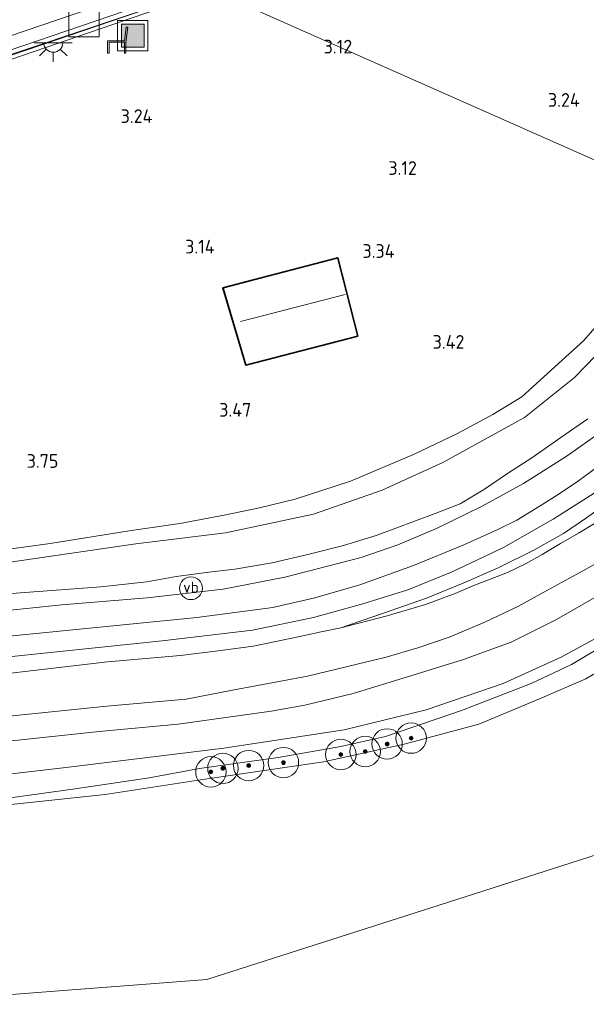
# Model space of a CAD drawing. Extents: x 130905 to 137824, y 412333 to 417928.
# Tile 57 of 256: x 132302 to 132377, y 413217 to 413346. Entities that reach past the tile are written whole.
import ezdxf
from ezdxf.enums import TextEntityAlignment as Align
from ezdxf.lldxf.tags import DXFTag

# ---------------------------------------------------------------- set-up
doc = ezdxf.new("R2010")
doc.units = 0
for name, color, linetype, lineweight in [('B-ME-GK-BESCHOEIING_DAMWAND-GV', 130, 'Continuous', 18), ('B-ME-GR-BOOM-S', 90, 'Continuous', 25), ('B-ME-GR-GRAS-GV', 60, 'Continuous', 13), ('B-ME-GW-TALUD_KRUIN-G', 90, 'Continuous', 18), ('B-ME-GW-TALUD_TEEN-G', 90, 'Continuous', 18), ('B-ME-IE-MEUBILAIR_WEGMEUBILAIR-S', 7, 'Continuous', 25), ('B-ME-IE-TERREINAFSCHEIDING_KUNSTMATIG_HEKWERK-G', 20, 'IE-TERREINAFSCHEIDING-KUNSTMATIG', 18), ('B-ME-KG-GRENS_OPNAME-G', 210, 'KG-OPNAME', 18), ('B-ME-KG-KADASTRAAL_DAKRAND-G', 170, 'Continuous', 18), ('B-ME-KG-KADASTRAAL_NOK-G', 10, 'Continuous', 18), ('B-ME-KL-DATA-S', 90, 'Continuous', 25), ('B-ME-KL-ET_LS_OV_LICHTPUNT-S', 190, 'Continuous', 25), ('B-ME-KW-KUNSTWERK_STEIGER-GV', 170, 'Continuous', 18), ('B-ME-OB-OEVERVOORZIENING-G', 7, 'Continuous', 18), ('B-ME-OG-BEBOUWING_SCHUUR-GV', 7, 'Continuous', 35), ('B-ME-OG-TERREIN-GV', 7, 'Continuous', 18), ('B-ME-OG-WATER_HAVEN-GV', 170, 'Continuous', 18), ('B-ME-OG-WATER_KANAAL-GV', 120, 'Continuous', 18), ('B-ME-VH-VERHARDING_ASFALT-GV', 252, 'Continuous', 18), ('B-ME-WH-WINTERBED-G', 150, 'WH-WINTERBED', 18), ('X-XX-AL-HOOGTELABEL-S', 7, 'Continuous', 25)]:
    doc.layers.add(name, color=color, linetype=linetype, lineweight=lineweight)
doc.styles.add('NLCS-ISO', font='NLCS-ISO.ttf')
doc.styles.add('NLCS-ISO-ANNOTATIVE-T18', font='NLCS-ISO.ttf', dxfattribs={"height": 1.8})
doc.styles.get("Standard").update_dxf_attribs({"font": 'arial.ttf'})
doc.linetypes.add('IE-TERREINAFSCHEIDING-KUNSTMATIG', pattern='A,4,[82,NLCS.SHX,S=0.75,R=90,X=0,Y=0],4,-2', length=10)
tags = doc.linetypes.add('KG-OPNAME', pattern='A,5.5,-2,["O",Standard,S=1.8,R=0,X=-0.5,Y=-0.9],-2,5.5,-2,[5,NLCS.SHX,S=0.75,R=0,X=0,Y=0],-2', length=19).pattern_tags.tags
tags[6] = DXFTag(74, 10)
tags = doc.linetypes.add('WH-WINTERBED', pattern='A,6,-3.5,["WB",Standard,S=1.8,R=0,X=-1.5,Y=-0.9],-3.5,6,-3.5,6,-3.5,6,-3.5,6,-3.5', length=51).pattern_tags.tags
tags[6] = DXFTag(74, 10)

# ---------------------------------------------------------------- blocks, each defined once
blk = doc.blocks.new('SAL-HOOGTELABEL-SO')
at = {"color": 0, "linetype": 'ByBlock', "lineweight": -2, "style": 'NLCS-ISO-ANNOTATIVE-T18'}
blk.add_attdef('HOOGTE', text='', height=1.8, dxfattribs=at).set_placement((2.79, 0), align=Align.RIGHT)
blk = doc.blocks.new('SIE-WEG_ZITBANK-SO')
at = {"color": 0, "linetype": 'ByBlock', "lineweight": 18}
blk.add_lwpolyline([(-0.91, -1.63), (-0.91, -0.2), (1.09, -0.2), (1.09, -1.63), (1.29, -1.63), (1.29, -0.21), (1.54, 1.78), (1.33, 1.78), (1.11, 0), (-1.11, 0), (-1.11, -1.63)], close=True, dxfattribs=at)
blk = doc.blocks.new('SGR-BOOM_01-SO')
at = {"linetype": 'ByBlock', "lineweight": 18}
h = blk.add_hatch(color=0, dxfattribs=at)
h.dxf.hatch_style = 1
edge = h.paths.add_edge_path()
edge.add_arc((0, 0), 0.25, 0, 360)
at = {"color": 0, "linetype": 'ByBlock', "lineweight": 18}
for radius in [2, 0.25]:
    blk.add_circle((0, 0), radius, dxfattribs=at)
blk = doc.blocks.new('SIE-WEG_AFVALBAK-SO')
at = {"linetype": 'ByBlock', "lineweight": 18}
h = blk.add_hatch(color=0, dxfattribs=at)
h.dxf.hatch_style = 1
h.paths.add_polyline_path([(-1.5, -1.5), (1.5, -1.5), (1.5, 1.5), (-1.5, 1.5)])
at = {"color": 0, "linetype": 'ByBlock', "lineweight": 18}
for points in [[(-2, -2), (2, -2), (2, 2), (-2, 2)], [(-1.5, -1.5), (1.5, -1.5), (1.5, 1.5), (-1.5, 1.5)]]:
    blk.add_lwpolyline(points, close=True, dxfattribs=at)
blk = doc.blocks.new('SKL-ET_OV_LICHTPUNT-SO')
at = {"color": 0, "linetype": 'ByBlock', "lineweight": 18}
for points in [[(-1.25, 0), (-2.5, 0)], [(1.25, 0), (2.5, 0)], [(-0.92, -0.85), (-1.83, -1.7)], [(0, -1.25), (0, -2.5)], [(0.92, -0.85), (1.83, -1.7)]]:
    blk.add_lwpolyline(points, dxfattribs=at)
blk.add_lwpolyline([(0, 0), (1.25, 0, -1), (-1.25, 0)], format="xyb", close=True, dxfattribs=at)
blk = doc.blocks.new('SIE-WEG_PAAL_VERKEERSBORD-SO')
at = {"color": 0, "linetype": 'ByBlock', "lineweight": 18}
blk.add_circle((0, 0), 1.5, dxfattribs=at)
at = {"color": 0, "linetype": 'ByBlock', "lineweight": 18, "style": 'NLCS-ISO'}
blk.add_text('vb', height=1.5, dxfattribs=at).set_placement((0, 0.13), align=Align.MIDDLE_CENTER)
blk = doc.blocks.new('SKL-DATA_KAST-SO')
at = {"color": 0, "linetype": 'ByBlock', "lineweight": 18}
for points in [[(-2, 2), (2, 2), (2, 1.68), (-2, 1.68)], [(-2, 1.52), (2, 1.52), (2, -2), (-2, -2)]]:
    blk.add_lwpolyline(points, close=True, dxfattribs=at)

msp = doc.modelspace()

# ---------------------------------------------------------------- linework, layer by layer
at = {"layer": 'B-ME-GK-BESCHOEIING_DAMWAND-GV'}
msp.add_polyline3d([(132276.578, 413332.318, 2.61), (132258.526, 413326.124, 2.604), (132259.14, 413321.623, 2.819), (132258.654, 413321.488, 2.446), (132257.975, 413326.464, 1.53), (132256.997, 413330.519, 0.876), (132256.408, 413332.959, 0.9), (132256.505, 413332.983, 0.9), (132256.739, 413332.014, 0.9), (132258.071, 413326.497, 0.9), (132283.026, 413335.059, 0.9), (132318.235, 413347.08, 0.9), (132327.178, 413350.171, 0.9), (132327.76, 413349.912, 2.565), (132301.454, 413340.822, 2.64)], close=True, dxfattribs=at)
at = {"layer": 'B-ME-GR-GRAS-GV'}
for points in [[(132296.579, 413275.772, 4.307), (132306.496, 413277.143, 4.282), (132316.894, 413278.789, 4.139), (132323.548, 413279.767, 3.974), (132329.372, 413280.861, 4.066), (132334.009, 413281.824, 4.106), (132338.681, 413282.97, 4.189), (132345.958, 413285.339, 4.133), (132354.252, 413288.84, 4.133), (132360.044, 413291.583, 4.109), (132364.661, 413294.08, 4.095), (132368.486, 413296.429, 4.069), (132376.643, 413303.818, 4.025), (132382.667, 413310.806, 4.019)], [(132300.624, 413274.588, 4.484), (132317.742, 413277.093, 4.209), (132329.556, 413278.549, 4.159), (132341.106, 413280.979, 4.084), (132350.133, 413284.157, 4.008), (132358.1, 413287.789, 3.984), (132368.825, 413293.686, 3.946), (132375.392, 413298.965, 3.859), (132383.854, 413307.677, 3.771)], [(132383.854, 413307.677, 3.771), (132375.392, 413298.965, 3.859), (132368.825, 413293.686, 3.946), (132358.1, 413287.789, 3.984), (132350.133, 413284.157, 4.008), (132341.106, 413280.979, 4.084), (132329.556, 413278.549, 4.159), (132317.742, 413277.093, 4.209), (132300.624, 413274.588, 4.484)], [(132297.873, 413270.296, 5.491), (132313.181, 413271.43, 5.569), (132319.217, 413272.105, 5.567), (132323.07, 413272.785, 5.585), (132327.332, 413273.349, 5.555), (132330.758, 413273.771, 5.557), (132335.66, 413274.594, 5.559), (132340.55, 413275.746, 5.563), (132345.041, 413276.896, 5.553), (132349.317, 413278.209, 5.549), (132357.072, 413281.089, 5.553), (132360.381, 413282.368, 5.563), (132363.594, 413284.269, 5.537), (132366.613, 413286.331, 5.491), (132369.774, 413288.401, 5.457), (132373.609, 413291.054, 5.437), (132377.143, 413293.529, 5.425)], [(132377.143, 413293.529, 5.425), (132373.609, 413291.054, 5.437), (132369.774, 413288.401, 5.457), (132366.613, 413286.331, 5.491), (132363.594, 413284.269, 5.537), (132360.381, 413282.368, 5.563), (132357.072, 413281.089, 5.553), (132349.317, 413278.209, 5.549), (132345.041, 413276.896, 5.553), (132340.55, 413275.746, 5.563), (132335.66, 413274.594, 5.559), (132330.758, 413273.771, 5.557), (132327.332, 413273.349, 5.555), (132323.07, 413272.785, 5.585), (132319.217, 413272.105, 5.567), (132313.181, 413271.43, 5.569), (132297.873, 413270.296, 5.491)], [(132378.896, 413291.812, 5.383), (132374.319, 413288.574, 5.471), (132368.699, 413285.039, 5.508), (132363.159, 413281.992, 5.483), (132357.272, 413279.121, 5.477), (132352.202, 413276.979, 5.495), (132347.369, 413275.28, 5.523), (132337.319, 413272.716, 5.548), (132329.236, 413271.112, 5.573), (132319.239, 413269.981, 5.561), (132308.017, 413269.059, 5.498), (132282.252, 413266.381, 5.537)], [(132298.107, 413261.917, 5.48), (132321.212, 413264.328, 5.467), (132333.105, 413265.737, 5.467), (132341.121, 413267.422, 5.467), (132347.603, 413269.197, 5.492), (132353.505, 413271.063, 5.492), (132359.327, 413273.399, 5.48), (132366.055, 413276.614, 5.492), (132372.59, 413280.357, 5.492), (132378.81, 413284.289, 5.505)], [(132376.984, 413280.507, 5.553), (132373.941, 413278.448, 5.577), (132370.061, 413276.246, 5.599), (132365.373, 413273.944, 5.647), (132360.785, 413271.914, 5.723), (132355.945, 413269.934, 5.737), (132350.308, 413267.972, 5.691), (132344.676, 413266.056, 5.621), (132342.106, 413265.517, 5.621), (132339.08, 413264.887, 5.621), (132336.148, 413264.271, 5.621), (132333.195, 413263.656, 5.621), (132328.929, 413263.069, 5.621), (132323.623, 413262.408, 5.621), (132314.028, 413261.584, 5.667), (132299.409, 413259.866, 5.44)], [(132299.409, 413259.866, 5.44), (132314.028, 413261.584, 5.667), (132323.623, 413262.408, 5.621), (132328.929, 413263.069, 5.621), (132333.195, 413263.656, 5.621), (132336.148, 413264.271, 5.621), (132339.08, 413264.887, 5.621), (132342.106, 413265.517, 5.621), (132344.676, 413266.056, 5.621), (132350.785, 413267.614, 5.657), (132355.807, 413269.104, 5.603), (132359.699, 413270.58, 5.569), (132362.262, 413271.681, 5.519), (132364.438, 413272.475, 5.463), (132366.598, 413273.34, 5.433), (132369.029, 413274.528, 5.419), (132371.13, 413275.706, 5.415), (132373.562, 413277.128, 5.419), (132375.918, 413278.489, 5.427), (132378.255, 413279.898, 5.435)], [(132378.255, 413279.898, 5.435), (132375.918, 413278.489, 5.427), (132373.562, 413277.128, 5.419), (132371.13, 413275.706, 5.415), (132369.029, 413274.528, 5.419), (132366.598, 413273.34, 5.433), (132364.438, 413272.475, 5.463), (132362.262, 413271.681, 5.519), (132359.699, 413270.58, 5.569), (132355.807, 413269.104, 5.603), (132350.785, 413267.614, 5.657), (132344.676, 413266.056, 5.621), (132350.308, 413267.972, 5.691), (132355.945, 413269.934, 5.737), (132360.785, 413271.914, 5.723), (132365.373, 413273.944, 5.647), (132370.061, 413276.246, 5.599), (132373.941, 413278.448, 5.577), (132376.984, 413280.507, 5.553)], [(132379.947, 413275.488, 3.023), (132376.196, 413273.389, 3.019), (132371.848, 413270.98, 3.063), (132367.956, 413268.873, 3.075), (132363.718, 413266.827, 3.077), (132359.065, 413264.851, 3.065), (132354.824, 413263.416, 3.077), (132350.654, 413262.208, 3.089), (132340.332, 413259.68, 3.151), (132330.44, 413257.857, 3.181), (132324.354, 413256.671, 3.255), (132313.95, 413255.749, 3.247), (132298.905, 413254.234, 3.233)], [(132298.905, 413254.234, 3.233), (132313.95, 413255.749, 3.247), (132324.354, 413256.671, 3.255), (132330.44, 413257.857, 3.181), (132340.332, 413259.68, 3.151), (132350.654, 413262.208, 3.089), (132354.824, 413263.416, 3.077), (132359.065, 413264.851, 3.065), (132363.718, 413266.827, 3.077), (132367.956, 413268.873, 3.075), (132371.848, 413270.98, 3.063), (132376.196, 413273.389, 3.019), (132379.947, 413275.488, 3.023)], [(132302.292, 413251.259, 2.87), (132312.927, 413252.411, 2.845), (132323.318, 413253.362, 2.683), (132335.536, 413255.094, 2.808), (132339.959, 413255.865, 2.883), (132346.321, 413257.415, 2.758), (132353.472, 413259.619, 2.783), (132360.703, 413261.833, 2.82), (132367.094, 413264.156, 2.87), (132373.032, 413267.138, 2.808), (132379.198, 413270.707, 2.758)], [(132379.198, 413270.707, 2.758), (132373.032, 413267.138, 2.808), (132367.094, 413264.156, 2.87), (132360.703, 413261.833, 2.82), (132353.472, 413259.619, 2.783), (132346.321, 413257.415, 2.758), (132339.959, 413255.865, 2.883), (132335.536, 413255.094, 2.808), (132323.318, 413253.362, 2.683), (132312.927, 413252.411, 2.845), (132302.292, 413251.259, 2.87)], [(132380.405, 413265.868, 1.198), (132373.729, 413262.227, 1.211), (132366.011, 413258.74, 1.261), (132355.925, 413255.287, 1.348), (132345.127, 413252.627, 1.294), (132329.3, 413250.231, 1.307), (132308.231, 413247.638, 1.294), (132284.747, 413244.936, 1.244)], [(132284.747, 413244.936, 1.244), (132308.231, 413247.638, 1.294), (132329.3, 413250.231, 1.307), (132345.127, 413252.627, 1.294), (132355.925, 413255.287, 1.348), (132366.011, 413258.74, 1.261), (132373.729, 413262.227, 1.211), (132380.405, 413265.868, 1.198)], [(132381.912, 413265.362, 1.091), (132375.003, 413261.214, 1.128), (132369.7, 413258.733, 1.116), (132360.543, 413255.184, 1.103), (132350.584, 413251.741, 0.977), (132344.716, 413250.454, 1.04), (132336.454, 413248.99, 1.015), (132326.121, 413247.56, 1.015), (132319.503, 413246.312, 1.04), (132309.795, 413244.867, 1.027), (132300.958, 413243.667, 0.99)], [(132300.958, 413243.667, 0.99), (132309.795, 413244.867, 1.027), (132319.503, 413246.312, 1.04), (132326.121, 413247.56, 1.015), (132336.454, 413248.99, 1.015), (132344.716, 413250.454, 1.04), (132350.584, 413251.741, 0.977), (132360.543, 413255.184, 1.103), (132369.7, 413258.733, 1.116), (132375.003, 413261.214, 1.128), (132381.912, 413265.362, 1.091)], [(132382.827, 413262.833, 0.7), (132376.88, 413259.332, 0.7), (132370.796, 413256.715, 0.7), (132367.572, 413255.355, 0.7), (132362.824, 413253.366, 0.7), (132353.03, 413250.734, 0.7), (132342.43, 413248.448, 0.7), (132326.255, 413246.048, 0.7), (132313.724, 413244.139, 0.7), (132297.623, 413242.411, 0.7)]]:
    msp.add_polyline3d(points, dxfattribs=at)
at = {"layer": 'B-ME-GW-TALUD_KRUIN-G'}
for points in [[(132344.676, 413266.056, 5.621), (132350.785, 413267.614, 5.657), (132355.807, 413269.104, 5.603), (132359.699, 413270.58, 5.569), (132362.262, 413271.681, 5.519), (132364.438, 413272.475, 5.463), (132366.598, 413273.34, 5.433), (132369.029, 413274.528, 5.419), (132371.13, 413275.706, 5.415), (132373.562, 413277.128, 5.419), (132375.918, 413278.489, 5.427), (132378.255, 413279.898, 5.435), (132380.464, 413281.416, 5.445), (132382.528, 413282.902, 5.451), (132384.607, 413284.528, 5.461), (132386.63, 413286.277, 5.465), (132388.681, 413288.07, 5.463), (132390.971, 413290.118, 5.459), (132393.117, 413292.135, 5.459), (132395.222, 413294.204, 5.455), (132397.208, 413296.262, 5.453), (132398.53, 413297.83, 5.451)], [(132377.143, 413293.529, 5.425), (132373.609, 413291.054, 5.437), (132369.774, 413288.401, 5.457), (132366.613, 413286.331, 5.491), (132363.594, 413284.269, 5.537), (132360.381, 413282.368, 5.563), (132357.072, 413281.089, 5.553), (132349.317, 413278.209, 5.549), (132345.041, 413276.896, 5.553), (132340.55, 413275.746, 5.563), (132335.66, 413274.594, 5.559), (132330.758, 413273.771, 5.557), (132327.332, 413273.349, 5.555), (132323.07, 413272.785, 5.585), (132319.217, 413272.105, 5.567), (132313.181, 413271.43, 5.569), (132297.873, 413270.296, 5.491), (132281.256, 413269, 5.503)], [(132210.406, 413243.697, 5.333), (132216.652, 413244.601, 5.208), (132219.727, 413245.184, 5.17), (132222.277, 413245.153, 4.958), (132230.154, 413244.04, 3.983), (132233.296, 413244.064, 3.558), (132237.923, 413243.749, 3.12), (132242.094, 413244.458, 2.983), (132250.973, 413246.045, 3.008), (132263.879, 413247.99, 2.945), (132275.934, 413248.997, 2.858), (132290.081, 413250.404, 2.883), (132302.292, 413251.259, 2.87), (132312.927, 413252.411, 2.845), (132323.318, 413253.362, 2.683), (132335.536, 413255.094, 2.808), (132339.959, 413255.865, 2.883), (132346.321, 413257.415, 2.758), (132353.472, 413259.619, 2.783), (132360.703, 413261.833, 2.82), (132367.094, 413264.156, 2.87), (132373.032, 413267.138, 2.808), (132379.198, 413270.707, 2.758)], [(132344.676, 413266.056, 5.621), (132342.106, 413265.517, 5.621), (132339.08, 413264.887, 5.621), (132336.148, 413264.271, 5.621), (132333.195, 413263.656, 5.621), (132328.929, 413263.069, 5.621), (132323.623, 413262.408, 5.621), (132314.028, 413261.584, 5.667), (132299.409, 413259.866, 5.44), (132286.636, 413258.773, 5.533)]]:
    msp.add_polyline3d(points, dxfattribs=at)
at = {"layer": 'B-ME-GW-TALUD_TEEN-G'}
for points in [[(132393.725, 413320.499, 3.68), (132391.084, 413316.79, 3.696), (132383.854, 413307.677, 3.771), (132375.392, 413298.965, 3.859), (132368.825, 413293.686, 3.946), (132358.1, 413287.789, 3.984), (132350.133, 413284.157, 4.008), (132341.106, 413280.979, 4.084), (132329.556, 413278.549, 4.159), (132317.742, 413277.093, 4.209), (132300.624, 413274.588, 4.484), (132281.144, 413272.43, 4.471), (132264.624, 413270.744, 4.471), (132261.802, 413271.35, 4.646)], [(132396.025, 413276.568, 1.048), (132387.313, 413270.24, 1.198), (132380.405, 413265.868, 1.198), (132373.729, 413262.227, 1.211), (132366.011, 413258.74, 1.261), (132355.925, 413255.287, 1.348), (132345.127, 413252.627, 1.294), (132329.3, 413250.231, 1.307), (132308.231, 413247.638, 1.294), (132284.747, 413244.936, 1.244), (132268.432, 413242.724, 1.019), (132266.624, 413241.437, 1.057), (132266.627, 413238.315, 0.819), (132266.718, 413236.895, 0.7)], [(132230.329, 413246.958, 4.331), (132231.648, 413246.79, 4.101), (132232.899, 413246.758, 4.061), (132234.294, 413246.822, 3.912), (132235.641, 413246.747, 3.75), (132237.08, 413246.719, 3.619), (132239.148, 413246.934, 3.658), (132254.626, 413249.593, 3.313), (132264.672, 413250.883, 3.263), (132275.706, 413252.417, 3.223), (132298.905, 413254.234, 3.233), (132313.95, 413255.749, 3.247), (132324.354, 413256.671, 3.255), (132330.44, 413257.857, 3.181), (132340.332, 413259.68, 3.151), (132350.654, 413262.208, 3.089), (132354.824, 413263.416, 3.077), (132359.065, 413264.851, 3.065), (132363.718, 413266.827, 3.077), (132367.956, 413268.873, 3.075), (132371.848, 413270.98, 3.063), (132376.196, 413273.389, 3.019), (132379.947, 413275.488, 3.023)]]:
    msp.add_polyline3d(points, dxfattribs=at)
at = {"layer": 'B-ME-IE-TERREINAFSCHEIDING_KUNSTMATIG_HEKWERK-G'}
for points in [[(132391.348, 413321.679, 3.656), (132382.667, 413310.806, 4.019), (132376.643, 413303.818, 4.025), (132368.486, 413296.429, 4.069), (132364.661, 413294.08, 4.095), (132360.044, 413291.583, 4.109), (132354.252, 413288.84, 4.133), (132345.958, 413285.339, 4.133), (132338.681, 413282.97, 4.189), (132334.009, 413281.824, 4.106), (132329.372, 413280.861, 4.066), (132323.548, 413279.767, 3.974), (132316.894, 413278.789, 4.139), (132306.496, 413277.143, 4.282), (132296.579, 413275.772, 4.307), (132265.356, 413271.992, 4.384), (132261.802, 413271.35, 4.646)], [(132398.711, 413299.383, 5.419), (132395.031, 413295.68, 5.551), (132390.444, 413291.303, 5.547), (132386.138, 413287.575, 5.547), (132381.472, 413283.769, 5.539), (132376.984, 413280.507, 5.553), (132373.941, 413278.448, 5.577), (132370.061, 413276.246, 5.599), (132365.373, 413273.944, 5.647), (132360.785, 413271.914, 5.723), (132355.945, 413269.934, 5.737), (132350.308, 413267.972, 5.691), (132344.676, 413266.056, 5.621)], [(132395.833, 413274.983, 0.965), (132391.932, 413271.91, 1.066), (132388.383, 413269.3, 1.103), (132381.912, 413265.362, 1.091), (132375.003, 413261.214, 1.128), (132369.7, 413258.733, 1.116), (132360.543, 413255.184, 1.103), (132350.584, 413251.741, 0.977), (132344.716, 413250.454, 1.04), (132336.454, 413248.99, 1.015), (132326.121, 413247.56, 1.015), (132319.503, 413246.312, 1.04), (132309.795, 413244.867, 1.027), (132300.958, 413243.667, 0.99), (132293.124, 413243.082, 0.977), (132281.165, 413242.289, 0.977)]]:
    msp.add_polyline3d(points, dxfattribs=at)
at = {"layer": 'B-ME-KG-GRENS_OPNAME-G'}
msp.add_polyline3d([(132284.902, 413216.55, 0.391), (132305.99, 413218.182, 0.391), (132327.078, 413219.815, 0.391), (132355.432, 413228.903, 0.391), (132385.359, 413238.461, 0.391)], dxfattribs=at)
at = {"layer": 'B-ME-KG-KADASTRAAL_DAKRAND-G'}
msp.add_polyline3d([(132332.267, 413300.63, 5.538), (132329.261, 413310.723, 5.538), (132344.247, 413314.657, 5.538), (132346.868, 413304.431, 5.562)], close=True, dxfattribs=at)
at = {"layer": 'B-ME-KG-KADASTRAAL_NOK-G'}
msp.add_polyline3d([(132331.525, 413306.333, 8.901), (132345.277, 413309.883, 8.901)], dxfattribs=at)
at = {"layer": 'B-ME-KW-KUNSTWERK_STEIGER-GV'}
msp.add_polyline3d([(132326.156, 413350.534, 1.198), (132304.72, 413343.17, 1.194), (132282.573, 413335.633, 1.19), (132258.96, 413327.536, 1.158), (132255.193, 413338.279, 1.292), (132255.824, 413338.464, 1.259), (132259.011, 413329.487, 1.259), (132288.519, 413339.553, 1.265), (132318.028, 413349.619, 1.272)], dxfattribs=at)
at = {"layer": 'B-ME-OB-OEVERVOORZIENING-G'}
for points in [[(132318.235, 413347.08, 0.9), (132283.026, 413335.059, 0.9)], [(132297.623, 413242.411, 0.7), (132313.724, 413244.139, 0.7), (132326.255, 413246.048, 0.7), (132342.43, 413248.448, 0.7), (132353.03, 413250.734, 0.7), (132362.824, 413253.366, 0.7), (132367.572, 413255.355, 0.7), (132370.796, 413256.715, 0.7), (132376.88, 413259.332, 0.7), (132382.827, 413262.833, 0.7), (132388.886, 413266.72, 0.7), (132395.612, 413271.345, 0.7)]]:
    msp.add_polyline3d(points, dxfattribs=at)
at = {"layer": 'B-ME-OG-BEBOUWING_SCHUUR-GV'}
msp.add_polyline3d([(132346.929, 413304.395, 3.412), (132332.232, 413300.57, 3.412), (132329.199, 413310.759, 3.412), (132344.283, 413314.718, 3.412)], close=True, dxfattribs=at)
at = {"layer": 'B-ME-OG-TERREIN-GV'}
for points in [[(132382.762, 413359.523, 2.978), (132389.169, 413355.152, 2.853), (132405.095, 413358.866, 2.753), (132404.303, 413338.918, 3.664), (132391.348, 413321.679, 3.656), (132327.76, 413349.912, 2.565), (132345.383, 413355.948, 2.561), (132364.727, 413362.531, 2.552), (132385.355, 413369.554, 2.552), (132387.697, 413362.987, 2.552), (132386.133, 413362.275, 2.941), (132383.325, 413360.297, 2.991)], [(132346.929, 413304.395, 3.412), (132344.283, 413314.718, 3.412), (132329.199, 413310.759, 3.412), (132332.232, 413300.57, 3.412)]]:
    msp.add_polyline3d(points, close=True, dxfattribs=at)
for points in [[(132301.454, 413340.822, 2.64), (132327.76, 413349.912, 2.565), (132391.348, 413321.679, 3.656)], [(132382.667, 413310.806, 4.019), (132376.643, 413303.818, 4.025), (132368.486, 413296.429, 4.069), (132364.661, 413294.08, 4.095), (132360.044, 413291.583, 4.109), (132354.252, 413288.84, 4.133), (132345.958, 413285.339, 4.133), (132338.681, 413282.97, 4.189), (132334.009, 413281.824, 4.106), (132329.372, 413280.861, 4.066), (132323.548, 413279.767, 3.974), (132316.894, 413278.789, 4.139), (132306.496, 413277.143, 4.282), (132296.579, 413275.772, 4.307)]]:
    msp.add_polyline3d(points, dxfattribs=at)
at = {"layer": 'B-ME-OG-WATER_HAVEN-GV'}
for points in [[(132385.652, 413370.257, 0.9), (132371.498, 413365.422, 0.9), (132351.907, 413358.73, 0.9), (132327.178, 413350.171, 0.9), (132258.693, 413327.115, 0.7), (132254.823, 413338.521, 0.7), (132299.985, 413360.511, 0.7), (132292.523, 413383.59, 0.7), (132242.743, 413369.503, 0.7), (132236.618, 413390.263, 0.9), (132255.078, 413395.67, 0.9), (132270.93, 413400.444, 0.9), (132286.88, 413405.359, 0.9), (132303.661, 413410.364, 0.9), (132321.323, 413415.642, 0.9), (132339.801, 413421.112, 0.9), (132360.072, 413427.397, 0.9), (132374.434, 413431.593, 0.9), (132379.191, 413433.199, 0.9)], [(132299.985, 413360.511, 0.7), (132254.823, 413338.521, 0.7), (132258.693, 413327.115, 0.7), (132327.178, 413350.171, 0.9)], [(132318.235, 413347.08, 0.9), (132283.026, 413335.059, 0.9)]]:
    msp.add_polyline3d(points, dxfattribs=at)
at = {"layer": 'B-ME-OG-WATER_KANAAL-GV'}
for points in [[(132297.623, 413242.411, 0.7), (132313.724, 413244.139, 0.7), (132326.255, 413246.048, 0.7), (132342.43, 413248.448, 0.7), (132353.03, 413250.734, 0.7), (132362.824, 413253.366, 0.7), (132367.572, 413255.355, 0.7), (132370.796, 413256.715, 0.7), (132376.88, 413259.332, 0.7), (132382.827, 413262.833, 0.7)], [(132385.359, 413238.461, 0.391), (132355.432, 413228.903, 0.391), (132327.078, 413219.815, 0.391), (132305.99, 413218.182, 0.391), (132284.902, 413216.55, 0.391)]]:
    msp.add_polyline3d(points, dxfattribs=at)
at = {"layer": 'B-ME-VH-VERHARDING_ASFALT-GV'}
for points in [[(132282.252, 413266.381, 5.537), (132308.017, 413269.059, 5.498), (132319.239, 413269.981, 5.561), (132329.236, 413271.112, 5.573), (132337.319, 413272.716, 5.548), (132347.369, 413275.28, 5.523), (132352.202, 413276.979, 5.495), (132357.272, 413279.121, 5.477), (132363.159, 413281.992, 5.483), (132368.699, 413285.039, 5.508), (132374.319, 413288.574, 5.471), (132378.896, 413291.812, 5.383)], [(132378.81, 413284.289, 5.505), (132372.59, 413280.357, 5.492), (132366.055, 413276.614, 5.492), (132359.327, 413273.399, 5.48), (132353.505, 413271.063, 5.492), (132347.603, 413269.197, 5.492), (132341.121, 413267.422, 5.467), (132333.105, 413265.737, 5.467), (132321.212, 413264.328, 5.467), (132298.107, 413261.917, 5.48)]]:
    msp.add_polyline3d(points, dxfattribs=at)
at = {"layer": 'B-ME-WH-WINTERBED-G'}
msp.add_polyline3d([(132378.403, 413287.232, 5.595), (132375.925, 413285.392, 5.601), (132373.238, 413283.574, 5.601), (132370.868, 413282.074, 5.595), (132367.802, 413280.227, 5.591), (132365.321, 413278.997, 5.591), (132360.872, 413276.95, 5.591), (132354.262, 413274.248, 5.595), (132347.176, 413271.691, 5.617), (132341.287, 413269.99, 5.647), (132335.773, 413268.717, 5.655), (132325.794, 413267.393, 5.661), (132299.317, 413264.779, 5.649), (132268.767, 413261.836, 5.605), (132247.139, 413259.794, 5.605), (132223.293, 413257.603, 5.547), (132199.448, 413255.413, 5.488), (132174.811, 413253.183, 5.587)], dxfattribs=at)

# ---------------------------------------------------------------- block references
at = {"layer": 'B-ME-GR-BOOM-S'}
for p in [(132353.934, 413251.549, 0.95), (132350.776, 413250.785, 0.95), (132344.701, 413249.4, 0.962), (132347.897, 413249.787, 0.95), (132332.58, 413247.939, 0.962), (132337.153, 413248.331, 0.962), (132327.621, 413247.111, 1), (132329.198, 413247.573, 1.113)]:
    msp.add_blockref('SGR-BOOM_01-SO', p, dxfattribs=at)
at = {"layer": 'B-ME-IE-MEUBILAIR_WEGMEUBILAIR-S'}
for name, p in [('SIE-WEG_AFVALBAK-SO', (132317.355, 413343.914, 2.822)), ('SIE-WEG_ZITBANK-SO', (132315.163, 413343.233, 2.822)), ('SIE-WEG_PAAL_VERKEERSBORD-SO', (132325.003, 413271.26, 5.715))]:
    msp.add_blockref(name, p, dxfattribs=at)
at = {"layer": 'B-ME-KL-DATA-S'}
msp.add_blockref('SKL-DATA_KAST-SO', (132310.94, 413345.737, 1.373), dxfattribs=at)
at = {"layer": 'B-ME-KL-ET_LS_OV_LICHTPUNT-S'}
msp.add_blockref('SKL-ET_OV_LICHTPUNT-SO', (132306.913, 413342.973, 2.54), dxfattribs=at)
at = {"layer": 'X-XX-AL-HOOGTELABEL-S'}
for p, values in [((132343.397, 413341.565, 3.116), {'HOOGTE': '3.12'}), ((132373.298, 413334.559, 3.242), {'HOOGTE': '3.24'}), ((132317.151, 413332.429, 3.242), {'HOOGTE': '3.24'}), ((132351.896, 413325.601, 3.116), {'HOOGTE': '3.12'}), ((132325.316, 413315.267, 3.141), {'HOOGTE': '3.14'}), ((132348.962, 413314.689, 3.34), {'HOOGTE': '3.34'}), ((132358.143, 413302.742, 3.419), {'HOOGTE': '3.42'}), ((132330.134, 413293.812, 3.469), {'HOOGTE': '3.47'}), ((132304.795, 413287.085, 3.747), {'HOOGTE': '3.75'})]:
    msp.add_blockref('SAL-HOOGTELABEL-SO', p, dxfattribs=at).add_auto_attribs(values)

doc.saveas('drawing.dxf')
